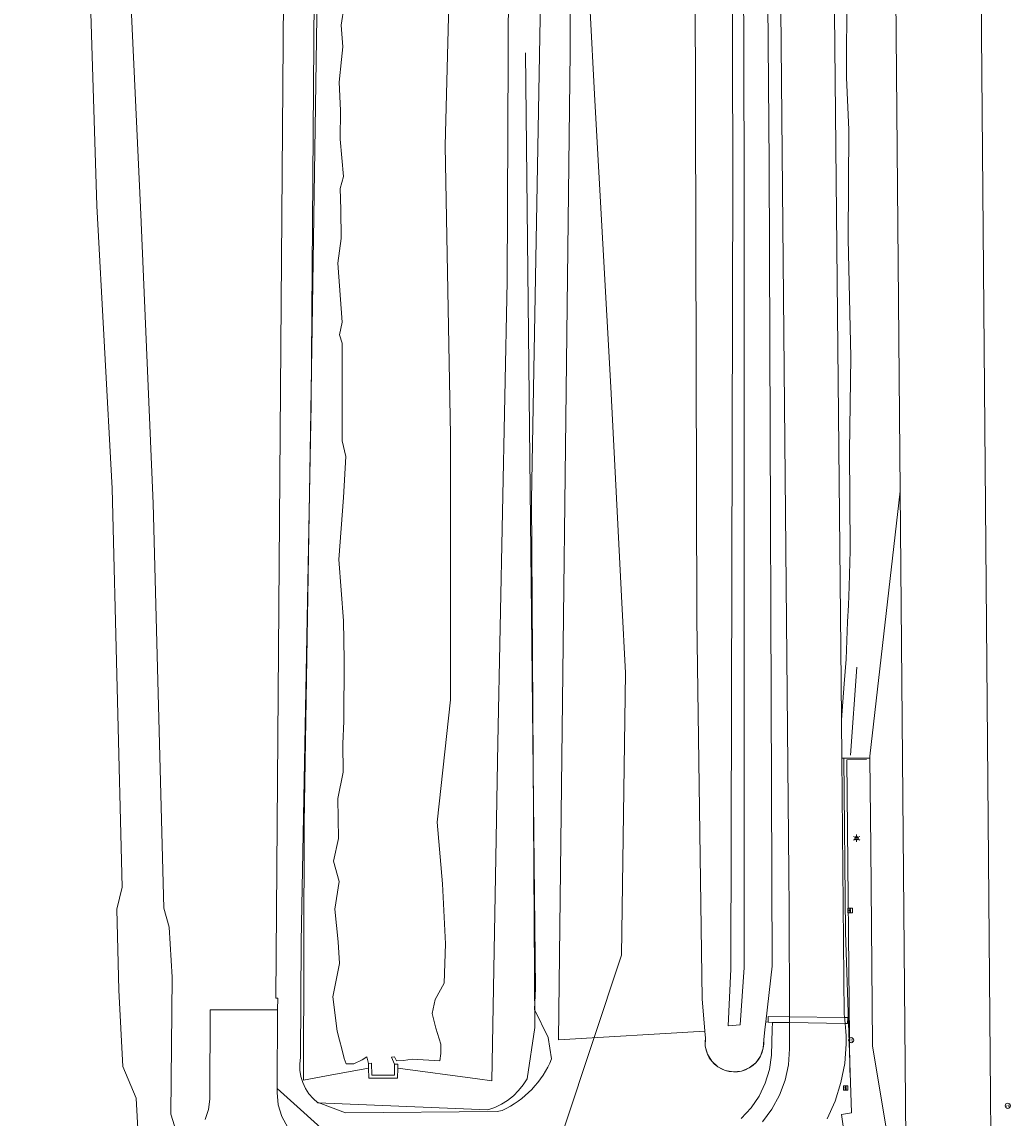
# Model space of a CAD drawing. Header units: metres. Extents: x 163543 to 168130, y 402678 to 405437.
# Tile 251 of 256: x 167433 to 167519, y 405090 to 405186. Entities that reach past the tile are written whole.
import ezdxf
from ezdxf.enums import TextEntityAlignment as Align

# ---------------------------------------------------------------- set-up
doc = ezdxf.new("R2010")
doc.units = ezdxf.units.M
doc.layers.get('0').update_dxf_attribs({"lineweight": 25})
for name, color, linetype, lineweight in [('X-CA190022.004-UO-BGT_Ondergrond$0$GE_201_SHDHek_Lijn_GEM', 253, 'X-CA190022.004-UO-BGT_Ondergrond$0$Hekwerk', 9), ('X-CA190022.004-UO-BGT_Ondergrond$0$GE_203_VGOHaag_Lijn_GEM', 253, 'X-CA190022.004-UO-BGT_Ondergrond$0$Heg', 9), ('X-CA190022.004-UO-BGT_Ondergrond$0$GE_215_WGIWildrooster_Lijn_GEM', 253, 'Continuous', 9), ('X-CA190022.004-UO-BGT_Ondergrond$0$GE_244_Taludlijn_Lijn_GEM', 253, 'Continuous', 9), ('X-CA190022.004-UO-BGT_Ondergrond$0$GE_301_WGDOVbaan_Vlak_GEM', 253, 'Continuous', 9), ('X-CA190022.004-UO-BGT_Ondergrond$0$GE_314_WGDRijbaanLokaleweg_Vlak_GEM', 253, 'Continuous', 9), ('X-CA190022.004-UO-BGT_Ondergrond$0$GE_317_WGDVoetpad_Vlak_GEM', 253, 'Continuous', 9), ('X-CA190022.004-UO-BGT_Ondergrond$0$GE_363_OWGBerm_openverharding_Vlak_GEM', 253, 'Continuous', 9), ('X-CA190022.004-UO-BGT_Ondergrond$0$GE_364_OWGBerm_halfverhard_Vlak_GEM', 253, 'Continuous', 9), ('X-CA190022.004-UO-BGT_Ondergrond$0$GE_367_OWGBerm_groenvoorziening_grasenk_GEM', 253, 'Continuous', 9), ('X-CA190022.004-UO-BGT_Ondergrond$0$GE_478_BTDGroenvoorziening_bosplantsoen_GEM', 253, 'Continuous', 9), ('X-CA190022.004-UO-BGT_Ondergrond$0$GE_522_WTDWatervlakte_meer_plas_ven_vijver_GEM', 253, 'Continuous', 9), ('X-CA190022.004-UO-BGT_Ondergrond$0$GE_541_OWTOever_slootkant_Vlak_GEM', 253, 'Continuous', 9), ('X-CA190022.004-UO-BGT_Ondergrond$0$GE_662_SHDKademuurGroterDan30cm_Vlak_GEM', 253, 'Continuous', 9), ('X-CA190022.004-UO-BGT_Ondergrond$0$GE_811_BRDInformatiebord_Punt_GEM', 253, 'Continuous', 9), ('X-CA190022.004-UO-BGT_Ondergrond$0$GE_814_BRDVerkeersbord_Punt_GEM', 253, 'Continuous', 9), ('X-CA190022.004-UO-BGT_Ondergrond$0$GE_861_PALLichtmast_Punt_GEM', 253, 'Continuous', 9), ('X-CA190022.004-UO-BGT_Ondergrond$0$N-WE-IE-MEUBILAIR_WEGMEUBILAIR_VERKEERSBORD-S', 253, 'Continuous', 9), ('X-CA190022.004-UO-KAD_Percelen$0$B-WE-KG-GRENS_PERCEEL-GV', 150, 'Continuous', 9)]:
    doc.layers.add(name, color=color, linetype=linetype, lineweight=lineweight)
doc.styles.add('X-CA190022.004-UO-BGT_Ondergrond$0$NLCS-ISO', font='NLCS-ISO.ttf')
doc.linetypes.add('X-CA190022.004-UO-BGT_Ondergrond$0$Heg', pattern='A,5,-1.5,[2,dgnlstyle-meierijstad.shx,S=0.007937,R=45,X=0,Y=0],-1.5', length=8)
doc.linetypes.add('X-CA190022.004-UO-BGT_Ondergrond$0$Hekwerk', pattern='A,5,-1.5,[2,dgnlstyle-Veghel.shx,S=0.007937,R=0,X=0,Y=0],-1.5', length=8)

# ---------------------------------------------------------------- blocks, each defined once
blk = doc.blocks.new('X-CA190022.004-UO-BGT_Ondergrond$0$N-SIE-WEG_LICHTMAST-SO')
h = blk.add_hatch(color=256)
h.paths.add_polyline_path([(1.16, 0.5, 0.658505), (-1.16, 0.5)])
h.paths.add_polyline_path([(-1.16, -0.5, 0.658505), (1.16, -0.5)])
at = {"flags": 128}
for points in [[(-2.19, 1.27), (-1.1, 0.63)], [(-1.16, 0.5), (1.16, 0.5)], [(0, 1.27), (0, 2.53)], [(1.1, 0.63), (2.19, 1.27)], [(-2.19, -1.27), (-1.1, -0.63)], [(-1.16, -0.5), (1.16, -0.5)], [(0, -1.27), (0, -2.53)], [(2.19, -1.27), (1.1, -0.63)]]:
    blk.add_lwpolyline(points, dxfattribs=at)
at = {"ltscale": 0.5}
blk.add_circle((0, 0), 1.27, dxfattribs=at)
at = {"style": 'X-CA190022.004-UO-BGT_Ondergrond$0$NLCS-ISO'}
blk.add_attdef('TYPE', text='', height=1.8, dxfattribs=at).set_placement((0, 2.53), align=Align.BOTTOM_CENTER)
blk = doc.blocks.new('X-CA190022.004-UO-BGT_Ondergrond$0$IMGEOLichtmastpaal')
at = {"xscale": 5, "yscale": 5, "zscale": 5}
blk.add_blockref('X-CA190022.004-UO-BGT_Ondergrond$0$N-SIE-WEG_LICHTMAST-SO', (0, 6.4), dxfattribs=at)
blk = doc.blocks.new('X-CA190022.004-UO-BGT_Ondergrond$0$SIE-WEG_PAAL_VERKEERSBORD-SO')
at = {"linetype": 'ByBlock', "lineweight": 18}
blk.add_circle((0, 0), 1.5, dxfattribs=at)
at = {"linetype": 'ByBlock', "lineweight": 18, "style": 'X-CA190022.004-UO-BGT_Ondergrond$0$NLCS-ISO'}
blk.add_text('vb', height=1.5, dxfattribs=at).set_placement((0, 0.13), align=Align.MIDDLE_CENTER)
blk = doc.blocks.new('X-CA190022.004-UO-BGT_Ondergrond$0$IMGEOVerkeersbord')
at = {"xscale": 5, "yscale": 5, "zscale": 5}
blk.add_blockref('X-CA190022.004-UO-BGT_Ondergrond$0$SIE-WEG_PAAL_VERKEERSBORD-SO', (0, 0), dxfattribs=at)
blk = doc.blocks.new('X-CA190022.004-UO-BGT_Ondergrond$0$SIE-WEG_VERKEERSBORD_INFORMATIE-SO')
at = {"linetype": 'ByBlock', "lineweight": 18}
h = blk.add_hatch(color=0, dxfattribs=at)
h.dxf.hatch_style = 1
h.paths.add_polyline_path([(0.32, 0.49), (-0.82, 0.49), (-0.82, 0.19), (-0.32, 0.19), (-0.32, -1.62), (0.32, -1.62)])
h = blk.add_hatch(color=0, dxfattribs=at)
h.dxf.hatch_style = 1
edge = h.paths.add_edge_path()
edge.add_arc((0, 1.25), 0.373, 0, 360)
at = {"color": 0, "linetype": 'ByBlock', "lineweight": 18}
for points in [[(-2, -2), (2, -2), (2, 2), (-2, 2)], [(0.32, 0.49), (-0.82, 0.49), (-0.82, 0.19), (-0.32, 0.19), (-0.32, -1.62), (0.32, -1.62)]]:
    blk.add_lwpolyline(points, close=True, dxfattribs=at)
blk.add_circle((0, 1.25), 0.373, dxfattribs=at)
blk = doc.blocks.new('X-CA190022.004-UO-BGT_Ondergrond$0$IMGEOInformatiebord')
at = {"layer": 'X-CA190022.004-UO-BGT_Ondergrond$0$N-WE-IE-MEUBILAIR_WEGMEUBILAIR_VERKEERSBORD-S', "xscale": 5, "yscale": 5, "zscale": 5}
blk.add_blockref('X-CA190022.004-UO-BGT_Ondergrond$0$SIE-WEG_VERKEERSBORD_INFORMATIE-SO', (0, 0), dxfattribs=at)

msp = doc.modelspace()

# ---------------------------------------------------------------- linework, layer by layer
at = {"layer": 'X-CA190022.004-UO-BGT_Ondergrond$0$GE_201_SHDHek_Lijn_GEM'}
for p, q in [((167506.58, 405121.442), (167504.866, 405121.44)), ((167504.866, 405121.44), (167505.125, 405094.17))]:
    msp.add_line(p, q, dxfattribs=at)
at = {"layer": 'X-CA190022.004-UO-BGT_Ondergrond$0$GE_203_VGOHaag_Lijn_GEM'}
msp.add_line((167505.734, 405129.498), (167505.198, 405121.821), dxfattribs=at)
at = {"layer": 'X-CA190022.004-UO-BGT_Ondergrond$0$GE_215_WGIWildrooster_Lijn_GEM'}
for p, q in [((167498.006, 405098.574), (167498, 405099.069)), ((167498, 405099.069), (167499.87, 405099.043)), ((167498.392, 405098.549), (167498.006, 405098.574)), ((167499.87, 405099.043), (167504.664, 405098.976)), ((167504.727, 405098.461), (167499.871, 405098.528)), ((167504.664, 405098.976), (167504.963, 405098.972)), ((167504.936, 405098.458), (167504.727, 405098.461)), ((167504.963, 405098.972), (167504.936, 405098.458))]:
    msp.add_line(p, q, dxfattribs=at)
at = {"layer": 'X-CA190022.004-UO-BGT_Ondergrond$0$GE_244_Taludlijn_Lijn_GEM'}
for p, q in [((167476.883, 405183.043), (167477.747, 405101.498)), ((167498.091, 405173.401), (167498.348, 405103.435)), ((167494.937, 405172.344), (167494.748, 405103.18)), ((167495.915, 405103.337), (167495.917, 405172.479)), ((167491.795, 405133.689), (167492.247, 405100.605)), ((167494.748, 405103.18), (167494.533, 405098.237)), ((167495.58, 405098.336), (167495.915, 405103.337)), ((167498.348, 405103.435), (167497.801, 405098.591)), ((167477.747, 405101.498), (167477.654, 405099.66)), ((167492.247, 405100.605), (167492.498, 405097.773)), ((167477.654, 405099.66), (167478.841, 405097.22)), ((167494.533, 405098.237), (167495.58, 405098.336)), ((167497.801, 405098.591), (167497.727, 405097.938)), ((167492.498, 405097.773), (167492.499, 405097.767)), ((167492.499, 405097.767), (167492.549, 405097.198)), ((167497.727, 405097.938), (167497.623, 405097.016)), ((167478.841, 405097.22), (167479.146, 405095.379)), ((167461.172, 405090.677), (167458.797, 405091.56)), ((167474.389, 405090.791), (167461.172, 405090.677)), ((167474.836, 405090.864), (167474.389, 405090.791))]:
    msp.add_line(p, q, dxfattribs=at)
at = {"layer": 'X-CA190022.004-UO-BGT_Ondergrond$0$GE_244_Taludlijn_Lijn_GEM', "extrusion": (0, 0, -1)}
for centre, radius, start, end in [((-167495.074, 405096.786), 2.559, 174.83543, 9.27311), ((-167471.204, 405098.645), 8.587, 202.35726, 244.98132)]:
    msp.add_arc(centre, radius, start, end, dxfattribs=at)
at = {"layer": 'X-CA190022.004-UO-BGT_Ondergrond$0$GE_301_WGDOVbaan_Vlak_GEM', "flags": 128}
msp.add_lwpolyline([(167509.522, 405144.842), (167510.107, 405078.31), (167508.49, 405088.124), (167508.292, 405089.323), (167507.108, 405096.511), (167507.094, 405096.593), (167506.947, 405113.818), (167506.881, 405121.559), (167506.879, 405121.754), (167509.522, 405144.842)], dxfattribs=at)
at = {"layer": 'X-CA190022.004-UO-BGT_Ondergrond$0$GE_314_WGDRijbaanLokaleweg_Vlak_GEM', "flags": 128}
for points in [[(167510.184, 405069.6), (167510.107, 405078.31), (167509.522, 405144.842), (167507.597, 405363.539), (167507.592, 405364.076), (167507.398, 405382.549), (167507.024, 405414.148), (167506.028, 405423.74), (167505.668, 405428.949), (167505.638, 405432.113), (167515.414, 405434.619), (167515.5, 405425.926), (167515.508, 405425.169), (167514.79, 405418.771), (167514.456, 405416.675), (167514.807, 405382.662), (167514.338, 405364.285), (167514.426, 405359.361), (167516.231, 405258.036)], [(167502.193, 405346.874), (167504.37, 405128.199), (167504.4, 405124.907), (167504.43, 405121.565), (167504.631, 405099.198), (167504.648, 405099.087), (167504.664, 405098.976), (167499.87, 405099.043), (167499.851, 405108.457), (167497.63, 405346.831), (167502.193, 405346.874)], [(167516.231, 405258.036), (167516.034, 405249.847), (167517.418, 405088.761), (167517.52, 405076.87), (167517.603, 405069.217), (167518.086, 405062.836), (167519.453, 405052.975), (167520.586, 405048.189)], [(167448.974, 405090.101), (167449.246, 405090.962), (167449.365, 405091.857), (167449.37, 405092.076), (167449.385, 405099.638), (167455.274, 405099.641), (167455.223, 405092.779), (167455.22, 405092.438), (167455.334, 405091.37), (167455.649, 405090.343), (167456.154, 405089.394)], [(167497.505, 405089.895), (167498.336, 405091.001), (167499.001, 405092.215), (167499.485, 405093.511), (167499.778, 405094.864), (167499.875, 405096.244), (167499.871, 405098.528), (167504.727, 405098.461), (167504.76, 405098.105), (167504.784, 405097.748), (167504.799, 405097.39), (167504.806, 405097.033), (167504.804, 405096.675), (167504.677, 405094.981), (167504.357, 405093.312), (167503.847, 405091.691), (167503.155, 405090.139)], [(167504.664, 405098.976), (167504.677, 405098.873), (167504.691, 405098.77), (167504.703, 405098.667), (167504.715, 405098.564), (167504.727, 405098.461), (167499.871, 405098.528), (167499.87, 405099.043), (167504.664, 405098.976)]]:
    msp.add_lwpolyline(points, dxfattribs=at)
at = {"layer": 'X-CA190022.004-UO-BGT_Ondergrond$0$GE_317_WGDVoetpad_Vlak_GEM', "flags": 128}
msp.add_lwpolyline([(167505.806, 405054.108), (167505.792, 405054.984), (167506.578, 405054.841), (167507.144, 405058.116), (167507.735, 405063.418), (167507.87, 405067.669), (167507.862, 405072.519), (167507.896, 405078.997), (167507.631, 405080.545), (167505.804, 405080.196), (167505.793, 405080.294), (167505.781, 405080.391), (167505.167, 405082.225), (167505.562, 405082.32), (167504.403, 405090.512), (167505.26, 405090.655), (167504.752, 405106.419), (167504.609, 405121.565), (167506.881, 405121.559), (167506.947, 405113.818), (167507.094, 405096.593), (167507.108, 405096.511), (167508.292, 405089.323), (167508.49, 405088.124)], dxfattribs=at)
at = {"layer": 'X-CA190022.004-UO-BGT_Ondergrond$0$GE_363_OWGBerm_openverharding_Vlak_GEM', "flags": 128}
msp.add_lwpolyline([(167455.223, 405092.779), (167460.5, 405088.047), (167463.517, 405087.981), (167465.49, 405087.938), (167466.573, 405087.914), (167467.18, 405086.889), (167466.882, 405086.888), (167465.821, 405086.885), (167465.495, 405086.885), (167463.523, 405086.879), (167460.675, 405086.872), (167459.609, 405087.008), (167458.589, 405087.343), (167457.651, 405087.867), (167456.829, 405088.559), (167456.154, 405089.394), (167455.649, 405090.343), (167455.334, 405091.37), (167455.22, 405092.438), (167455.223, 405092.779)], dxfattribs=at)
at = {"layer": 'X-CA190022.004-UO-BGT_Ondergrond$0$GE_364_OWGBerm_halfverhard_Vlak_GEM', "flags": 128}
for points in [[(167497.63, 405346.831), (167499.851, 405108.457), (167499.87, 405099.043), (167498, 405099.069), (167498.006, 405098.574), (167497.801, 405098.591), (167498.348, 405103.435), (167498.091, 405173.401), (167497.583, 405236.373), (167497.048, 405267.895), (167496.497, 405330.653), (167496.197, 405359.457), (167491.731, 405359.416), (167491.578, 405368.649), (167489.774, 405371.318), (167489.586, 405371.595), (167485.56, 405372.644), (167485.627, 405374.577), (167485.727, 405377.475), (167493.585, 405377.576), (167494.096, 405377.583)], [(167503.155, 405090.139), (167503.847, 405091.691), (167504.357, 405093.312), (167504.677, 405094.981), (167504.804, 405096.675), (167504.806, 405097.033), (167504.799, 405097.39), (167504.784, 405097.748), (167504.76, 405098.105), (167504.727, 405098.461), (167504.936, 405098.458), (167504.963, 405098.972), (167504.664, 405098.976), (167504.648, 405099.087), (167504.631, 405099.198), (167504.43, 405121.565), (167504.609, 405121.565)], [(167504.609, 405121.565), (167504.752, 405106.419), (167505.26, 405090.655), (167504.403, 405090.512), (167505.562, 405082.32)], [(167495.661, 405090.18), (167496.517, 405091.09), (167497.223, 405092.121), (167497.762, 405093.248), (167498.121, 405094.445), (167498.292, 405095.683), (167498.372, 405097.959), (167498.392, 405098.549), (167499.871, 405098.528), (167499.875, 405096.244)], [(167499.87, 405099.043), (167499.871, 405098.528), (167498.392, 405098.549), (167498.006, 405098.574), (167498, 405099.069), (167499.87, 405099.043)], [(167504.963, 405098.972), (167504.936, 405098.458), (167504.727, 405098.461), (167504.715, 405098.564), (167504.703, 405098.667), (167504.691, 405098.77), (167504.677, 405098.873), (167504.664, 405098.976), (167504.963, 405098.972)], [(167499.875, 405096.244), (167499.778, 405094.864), (167499.485, 405093.511), (167499.001, 405092.215), (167498.336, 405091.001), (167497.505, 405089.895)]]:
    msp.add_lwpolyline(points, dxfattribs=at)
at = {"layer": 'X-CA190022.004-UO-BGT_Ondergrond$0$GE_367_OWGBerm_groenvoorziening_grasenk_GEM', "flags": 128}
for points in [[(167507.597, 405363.539), (167509.522, 405144.842), (167506.879, 405121.754), (167506.881, 405121.559), (167504.609, 405121.565), (167504.43, 405121.565), (167504.4, 405124.907), (167504.646, 405128.037), (167504.798, 405130.192), (167504.916, 405133.463), (167505.023, 405134.902), (167505.076, 405136.537), (167505.159, 405139.667), (167505.118, 405144.156), (167505.107, 405148.326), (167505.2, 405156.526), (167504.972, 405166.826), (167505.028, 405176.324), (167504.84, 405180.89), (167504.86, 405188.576)], [(167494.37, 405356.544), (167494.508, 405330.547), (167495.027, 405267.816), (167495.725, 405236.846), (167495.917, 405172.479), (167495.915, 405103.337), (167495.58, 405098.336), (167494.533, 405098.237), (167494.748, 405103.18), (167494.937, 405172.344), (167494.75, 405236.875), (167494.123, 405267.602), (167493.486, 405330.521), (167493.331, 405356.95), (167494.37, 405356.544)], [(167494.508, 405330.547), (167495.027, 405267.816), (167495.725, 405236.846), (167495.917, 405172.479), (167495.915, 405103.337), (167495.58, 405098.336), (167494.533, 405098.237), (167494.748, 405103.18), (167494.937, 405172.344), (167494.75, 405236.875), (167494.123, 405267.602), (167493.486, 405330.521), (167493.331, 405356.95), (167494.37, 405356.544), (167494.508, 405330.547)], [(167497.583, 405236.373), (167498.091, 405173.401), (167498.348, 405103.435), (167497.801, 405098.591), (167497.727, 405097.938), (167497.623, 405097.016), (167497.586, 405096.296), (167497.35, 405095.614), (167496.932, 405095.026), (167496.368, 405094.577), (167495.7, 405094.304), (167494.983, 405094.228), (167494.273, 405094.356), (167493.627, 405094.676), (167493.095, 405095.164), (167492.721, 405095.78), (167492.534, 405096.477), (167492.549, 405097.198), (167492.499, 405097.767), (167492.498, 405097.773), (167492.247, 405100.605), (167491.795, 405133.689), (167491.367, 405299.89)], [(167529.832, 405059.544), (167526.046, 405059.532), (167525.971, 405068.069), (167522.381, 405068.067), (167522.352, 405069.26), (167524.182, 405069.255), (167523.997, 405078.402), (167522.277, 405078.297), (167522.198, 405083.443), (167520.075, 405083.389), (167520.076, 405083.344), (167517.418, 405088.761), (167516.034, 405249.847), (167516.231, 405258.036), (167516.705, 405261.979), (167517.945, 405270.77)], [(167480.91, 405231.784), (167480.769, 405183.113), (167479.742, 405097.022), (167492.498, 405097.773), (167492.499, 405097.767), (167492.549, 405097.198), (167492.534, 405096.477), (167492.721, 405095.78), (167493.095, 405095.164), (167493.627, 405094.676), (167494.273, 405094.356), (167494.983, 405094.228), (167495.7, 405094.304), (167496.368, 405094.577), (167496.932, 405095.026), (167497.35, 405095.614), (167497.586, 405096.296), (167497.623, 405097.016), (167497.727, 405097.938), (167497.801, 405098.591), (167498.006, 405098.574), (167498.392, 405098.549), (167498.372, 405097.959), (167498.292, 405095.683), (167498.121, 405094.445), (167497.762, 405093.248), (167497.223, 405092.121), (167496.517, 405091.09), (167495.661, 405090.18)], [(167460.5, 405088.047), (167455.223, 405092.779), (167455.274, 405099.641), (167455.282, 405100.651), (167455.127, 405100.652), (167456.089, 405225.61)], [(167458.97, 405205.527), (167458.272, 405159.075), (167457.571, 405115.853), (167457.53, 405093.517), (167459.517, 405093.888), (167463.177, 405094.572), (167463.21, 405093.682), (167463.489, 405093.681), (167465.461, 405093.677), (167465.709, 405093.676), (167465.742, 405094.568), (167472.695, 405093.631), (167473.945, 405093.463), (167474.276, 405112.881), (167474.461, 405122.908), (167475.265, 405163.098), (167475.47, 405209.115)]]:
    msp.add_lwpolyline(points, dxfattribs=at)
at = {"layer": 'X-CA190022.004-UO-BGT_Ondergrond$0$GE_478_BTDGroenvoorziening_bosplantsoen_GEM', "flags": 128}
msp.add_lwpolyline([(167491.367, 405299.89), (167491.795, 405133.689), (167492.247, 405100.605), (167492.498, 405097.773), (167479.742, 405097.022), (167480.769, 405183.113), (167480.91, 405231.784), (167480.538, 405253.076), (167480.101, 405260.192), (167478.797, 405264.696), (167477.312, 405269.144), (167475.648, 405273.528), (167473.809, 405277.842), (167471.796, 405282.077), (167469.614, 405286.227), (167467.265, 405290.286), (167466.209, 405291.996), (167465.123, 405293.688), (167464.007, 405295.36)], dxfattribs=at)
at = {"layer": 'X-CA190022.004-UO-BGT_Ondergrond$0$GE_522_WTDWatervlakte_meer_plas_ven_vijver_GEM', "flags": 128}
for points in [[(167471.126, 405223.287), (167469.884, 405174.924), (167470.324, 405149.708), (167470.323, 405126.641), (167469.181, 405115.981), (167469.633, 405110.627), (167469.891, 405105.392), (167469.784, 405101.976), (167469.007, 405100.54), (167468.748, 405099.317), (167469.054, 405098.046), (167469.501, 405096.657), (167469.501, 405095.834), (167469.407, 405095.198), (167467.008, 405095.339), (167466.231, 405095.222), (167465.637, 405095.197), (167465.445, 405095.535), (167465.199, 405095.505), (167465.464, 405094.914), (167465.46, 405093.948), (167463.488, 405093.958), (167463.456, 405095.007), (167463.19, 405094.974), (167463.041, 405095.551), (167462.626, 405095.289), (167461.92, 405094.951), (167461.251, 405094.944), (167461.067, 405095.405), (167460.875, 405096.258), (167460.652, 405097.003), (167460.46, 405097.771), (167460.087, 405100.785), (167460.664, 405103.668), (167460.54, 405105.562), (167460.271, 405108.401), (167460.624, 405110.825), (167460.154, 405112.59), (167460.577, 405114.567), (167460.514, 405118.066), (167460.984, 405120.348), (167460.961, 405122.819), (167461.055, 405124.796), (167461.062, 405130.109), (167461.021, 405133.528), (167460.609, 405138.881), (167461.021, 405144.276), (167461.226, 405147.859), (167460.897, 405149.218), (167460.882, 405157.729), (167460.653, 405158.455), (167460.895, 405159.558), (167460.53, 405164.7), (167460.799, 405166.865), (167460.772, 405169.393), (167460.731, 405171.222), (167461, 405172.244), (167460.724, 405175.518), (167460.738, 405178.019), (167460.644, 405180.466), (167460.845, 405182.457), (167460.966, 405183.559), (167460.814, 405185.429), (167461.069, 405187.137)], [(167438.147, 405213.59), (167439.527, 405169.695), (167440.857, 405145.075), (167441.714, 405110.334), (167441.255, 405108.41), (167441.424, 405101.353), (167441.78, 405094.718), (167442.943, 405091.959), (167443.128, 405088.741)]]:
    msp.add_lwpolyline(points, dxfattribs=at)
at = {"layer": 'X-CA190022.004-UO-BGT_Ondergrond$0$GE_541_OWTOever_slootkant_Vlak_GEM', "flags": 128}
for points in [[(167475.47, 405209.115), (167475.265, 405163.098), (167474.461, 405122.908), (167474.276, 405112.881), (167473.945, 405093.463), (167472.695, 405093.631), (167465.742, 405094.568), (167465.74, 405094.91), (167465.464, 405094.914), (167465.199, 405095.505), (167465.445, 405095.535), (167465.637, 405095.197), (167466.231, 405095.222), (167467.008, 405095.339), (167469.407, 405095.198), (167469.501, 405095.834), (167469.501, 405096.657), (167469.054, 405098.046), (167468.748, 405099.317), (167469.007, 405100.54), (167469.784, 405101.976), (167469.891, 405105.392), (167469.633, 405110.627), (167469.181, 405115.981), (167470.323, 405126.641), (167470.324, 405149.708), (167469.884, 405174.924), (167471.126, 405223.287)], [(167441.257, 405213.832), (167443.354, 405168.948), (167444.419, 405143.749), (167445.357, 405108.496), (167445.837, 405106.841), (167446.08, 405102.502), (167445.972, 405090.553), (167446.579, 405088.611)], [(167443.128, 405088.741), (167442.943, 405091.959), (167441.78, 405094.718), (167441.424, 405101.353), (167441.255, 405108.41), (167441.714, 405110.334), (167440.857, 405145.075), (167439.527, 405169.695), (167438.147, 405213.59)], [(167460.772, 405169.393), (167460.799, 405166.865), (167460.53, 405164.7), (167460.895, 405159.558), (167460.653, 405158.455), (167460.882, 405157.729), (167460.897, 405149.218), (167461.226, 405147.859), (167461.021, 405144.276), (167460.609, 405138.881), (167461.021, 405133.528), (167461.062, 405130.109), (167461.055, 405124.796), (167460.961, 405122.819), (167460.984, 405120.348), (167460.514, 405118.066), (167460.577, 405114.567), (167460.154, 405112.59), (167460.624, 405110.825), (167460.271, 405108.401), (167460.54, 405105.562), (167460.664, 405103.668), (167460.087, 405100.785), (167460.46, 405097.771), (167460.652, 405097.003), (167460.875, 405096.258), (167461.067, 405095.405), (167461.251, 405094.944), (167461.92, 405094.951), (167462.626, 405095.289), (167463.041, 405095.551), (167463.19, 405094.974), (167463.177, 405094.572), (167459.517, 405093.888), (167457.53, 405093.517), (167457.571, 405115.853), (167458.272, 405159.075), (167458.97, 405205.527)], [(167461.069, 405187.137), (167460.814, 405185.429), (167460.966, 405183.559), (167460.845, 405182.457), (167460.644, 405180.466), (167460.738, 405178.019), (167460.724, 405175.518), (167461, 405172.244), (167460.731, 405171.222), (167460.772, 405169.393)]]:
    msp.add_lwpolyline(points, dxfattribs=at)
at = {"layer": 'X-CA190022.004-UO-BGT_Ondergrond$0$GE_662_SHDKademuurGroterDan30cm_Vlak_GEM', "flags": 128}
msp.add_lwpolyline([(167463.19, 405094.974), (167463.456, 405095.007), (167463.488, 405093.958), (167465.46, 405093.948), (167465.464, 405094.914), (167465.74, 405094.91), (167465.742, 405094.568), (167465.709, 405093.676), (167465.461, 405093.677), (167463.489, 405093.681), (167463.21, 405093.682), (167463.177, 405094.572), (167463.19, 405094.974)], dxfattribs=at)
at = {"layer": 'X-CA190022.004-UO-KAD_Percelen$0$B-WE-KG-GRENS_PERCEEL-GV', "flags": 128}
for points in [[(167372.723, 405322.48), (167387.316, 405320.859), (167411.656, 405314.189), (167426.125, 405306.585), (167432.319, 405301.099), (167439.197, 405295.006), (167446.455, 405285.317), (167448.824, 405282.154), (167455.437, 405265.576), (167458.234, 405249.594), (167458.481, 405234.796), (167458.577, 405203.645), (167458.201, 405152.412), (167457.884, 405135.293), (167457.336, 405105.566), (167457.26, 405095.476)], [(167475.917, 405301.544), (167477.158, 405285.56), (167479.24, 405252.939), (167480.321, 405228.806), (167481.614, 405203.836), (167482.902, 405178.866), (167484.303, 405153.907), (167485.271, 405135.099), (167485.585, 405129.002), (167485.244, 405104.411), (167477.729, 405081.826), (167473.792, 405079.021), (167477.136, 405076.486), (167475.095, 405045.243), (167471.253, 405041.973), (167463.075, 405042.425), (167459.05, 405044.364), (167456.029, 405048.995), (167455.714, 405068.21), (167436.403, 405067.072), (167434.715, 405053.245), (167437.219, 405031.996), (167440.165, 405022.789)], [(167440.165, 405022.789), (167437.219, 405031.996), (167434.715, 405053.245), (167436.403, 405067.072), (167455.714, 405068.21), (167455.563, 405077.444), (167459.212, 405079.94), (167473.322, 405079.378), (167473.792, 405079.021), (167477.729, 405081.826), (167485.244, 405104.411), (167485.585, 405129.002), (167485.271, 405135.099), (167484.303, 405153.907), (167482.902, 405178.866), (167481.614, 405203.836), (167480.321, 405228.806), (167479.24, 405252.939), (167477.158, 405285.56), (167475.917, 405301.544)], [(167478.194, 405189.325), (167477.385, 405144.069), (167477.444, 405135.154), (167477.687, 405098.112), (167477.004, 405093.643), (167476.665, 405093.1), (167476.267, 405092.6), (167475.814, 405092.148), (167475.312, 405091.751), (167474.768, 405091.414), (167474.189, 405091.142), (167473.583, 405090.938), (167458.779, 405091.548), (167458.363, 405091.913), (167458.001, 405092.332), (167457.7, 405092.796), (167457.465, 405093.298), (167457.301, 405093.826), (167457.212, 405094.373), (167457.198, 405094.926), (167457.26, 405095.476), (167457.336, 405105.566), (167457.884, 405135.293), (167458.201, 405152.412), (167458.577, 405203.645)], [(167457.26, 405095.476), (167457.198, 405094.926), (167457.212, 405094.373), (167457.301, 405093.826), (167457.465, 405093.298), (167457.7, 405092.796), (167458.001, 405092.332), (167458.363, 405091.913), (167458.779, 405091.548), (167473.583, 405090.938), (167474.189, 405091.142), (167474.768, 405091.414), (167475.312, 405091.751), (167475.814, 405092.148), (167476.267, 405092.6), (167476.665, 405093.1), (167477.004, 405093.643), (167477.687, 405098.112), (167477.444, 405135.154), (167477.385, 405144.069), (167478.194, 405189.325)]]:
    msp.add_lwpolyline(points, dxfattribs=at)

# ---------------------------------------------------------------- block references
at = {"layer": 'X-CA190022.004-UO-BGT_Ondergrond$0$GE_811_BRDInformatiebord_Punt_GEM', "xscale": 0.02, "yscale": 0.02, "zscale": 0.02}
for p in [(167505.152, 405108.289), (167504.766, 405092.835)]:
    msp.add_blockref('X-CA190022.004-UO-BGT_Ondergrond$0$IMGEOInformatiebord', p, dxfattribs=at)
at = {"layer": 'X-CA190022.004-UO-BGT_Ondergrond$0$GE_814_BRDVerkeersbord_Punt_GEM', "xscale": 0.03, "yscale": 0.03, "zscale": 0.02}
for p in [(167505.241, 405097), (167518.889, 405091.28)]:
    msp.add_blockref('X-CA190022.004-UO-BGT_Ondergrond$0$IMGEOVerkeersbord', p, dxfattribs=at)
at = {"layer": 'X-CA190022.004-UO-BGT_Ondergrond$0$GE_861_PALLichtmast_Punt_GEM', "xscale": 0.025, "yscale": 0.025, "zscale": 0.025}
msp.add_blockref('X-CA190022.004-UO-BGT_Ondergrond$0$IMGEOLichtmastpaal', (167505.715, 405114.438), dxfattribs=at)

doc.saveas('drawing.dxf')
